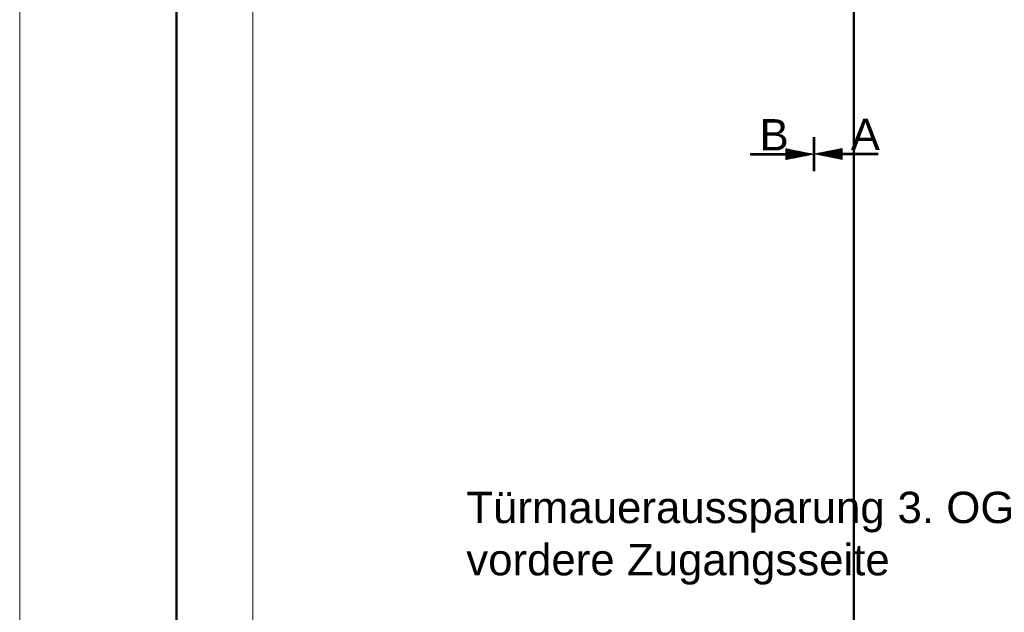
# Model space of a CAD drawing. Extents: x 244 to 994, y 7 to 427.
# Tile 3 of 35: x 244 to 307, y 216 to 254. Entities that reach past the tile are written whole.
import ezdxf

# ---------------------------------------------------------------- set-up
doc = ezdxf.new("R2010")
doc.units = 0
doc.layers.get('0').update_dxf_attribs({"lineweight": 5})
doc.layers.add('_3d_View_', color=7, linetype='Continuous')
doc.layers.add('iwb_Rahmen', color=7, linetype='Continuous', lineweight=50)
doc.layers.add('X_Geometrie', color=3, linetype='Continuous', lineweight=50, true_color=0x00ff00, plot=False)
doc.styles.get("Standard").update_dxf_attribs({"font": 'arial.ttf'})

# ---------------------------------------------------------------- blocks, each defined once
blk = doc.blocks.new('Polygon-A05LE03JBH', base_point=(297.311, 16.483))
at = {"color": 0, "linetype": 'ByBlock', "lineweight": -2, "ltscale": 0.5}
blk.add_line((297.311, 16.483), (297.311, 401.044), dxfattribs=at)
blk = doc.blocks.new('Einzeiliger Text-A05LE04HBH', base_point=(297.122, 245.895))
at = {"color": 0, "lineweight": -2, "insert": (297.122, 247.895), "char_height": 2, "attachment_point": 1}
blk.add_mtext('{\\fArial;A}', dxfattribs=at)
blk = doc.blocks.new('Einzeiliger Text-A05LE04XBH', base_point=(291.297, 245.876))
at = {"color": 0, "lineweight": -2, "insert": (291.297, 247.876), "char_height": 2, "attachment_point": 1}
blk.add_mtext('{\\fArial;B}', dxfattribs=at)
blk = doc.blocks.new('MText-A05LE05HBH', base_point=(272.576, 218.754))
at = {"color": 0, "linetype": 'ByBlock', "lineweight": -2, "ltscale": 0.13, "char_height": 2, "attachment_point": 1}
for s, insert in [('{\\fArial Unicode MS;Türmaueraussparung}', (272.576, 224.088)), ('{\\fArial Unicode MS;3.}', (300.105, 224.088)), ('{\\fArial Unicode MS;OG}', (303.218, 224.088)), ('{\\fArial Unicode MS;vordere}', (272.576, 220.754)), ('{\\fArial Unicode MS;Zugangsseite}', (282.835, 220.754))]:
    blk.add_mtext(s, dxfattribs=dict(at, insert=insert))
blk = doc.blocks.new('3D-Ansicht-Rahmen-A05LE0B6BH', base_point=(258.943, 16.483))
at = {"color": 0, "linetype": 'ByBlock', "lineweight": -2, "ltscale": 0.13}
blk.add_line((258.943, 16.483), (258.943, 414.662), dxfattribs=at)

msp = doc.modelspace()

# ---------------------------------------------------------------- linework, layer by layer
at = {"ltscale": 0.13}
for p, q in [((294.72, 244.558), (294.72, 246.712)), ((294.721, 244.577), (294.721, 246.73)), ((294.739, 244.577), (294.739, 246.73)), ((294.739, 244.558), (294.739, 246.712)), ((294.758, 244.577), (294.758, 246.73)), ((294.758, 244.558), (294.758, 246.712)), ((294.776, 244.577), (294.776, 246.73)), ((294.776, 244.558), (294.776, 246.712)), ((294.795, 244.577), (294.795, 246.73)), ((294.795, 244.558), (294.795, 246.712)), ((294.813, 244.558), (294.813, 246.712)), ((294.814, 244.577), (294.814, 246.73)), ((294.832, 244.577), (294.832, 246.73)), ((294.832, 244.558), (294.832, 246.712)), ((292.978, 245.981), (294.72, 245.635)), ((292.978, 245.981), (292.978, 245.635)), ((292.978, 245.97), (293.037, 245.97)), ((292.978, 245.951), (293.13, 245.951)), ((292.978, 245.933), (293.224, 245.933)), ((292.978, 245.914), (293.317, 245.914)), ((292.978, 245.895), (293.411, 245.895)), ((292.978, 245.877), (293.505, 245.877)), ((292.978, 245.858), (293.598, 245.858)), ((292.978, 245.84), (293.692, 245.84)), ((292.978, 245.821), (293.785, 245.821)), ((292.978, 245.802), (293.879, 245.802)), ((292.978, 245.784), (293.972, 245.784)), ((292.978, 245.765), (294.066, 245.765)), ((296.574, 246), (294.832, 245.654)), ((296.574, 245.765), (295.393, 245.765)), ((296.574, 245.784), (295.487, 245.784)), ((296.574, 245.802), (295.58, 245.802)), ((296.574, 245.821), (295.674, 245.821)), ((296.574, 245.84), (295.768, 245.84)), ((296.574, 245.858), (295.861, 245.858)), ((296.574, 245.877), (295.955, 245.877)), ((296.574, 245.895), (296.048, 245.895)), ((296.574, 245.914), (296.142, 245.914)), ((296.574, 245.933), (296.235, 245.933)), ((296.574, 245.951), (296.329, 245.951)), ((296.574, 245.97), (296.422, 245.97)), ((296.574, 245.988), (296.516, 245.988)), ((296.574, 246), (296.574, 245.654)), ((290.688, 245.691), (294.44, 245.691)), ((290.688, 245.672), (294.533, 245.672)), ((290.688, 245.654), (294.627, 245.654)), ((290.688, 245.635), (294.72, 245.635)), ((290.688, 245.616), (294.627, 245.616)), ((290.688, 245.598), (294.533, 245.598)), ((290.688, 245.579), (294.44, 245.579)), ((292.978, 245.747), (294.159, 245.747)), ((292.978, 245.728), (294.253, 245.728)), ((292.978, 245.709), (294.346, 245.709)), ((292.978, 245.289), (294.72, 245.635)), ((292.978, 245.635), (292.978, 245.289)), ((292.978, 245.561), (294.346, 245.561)), ((292.978, 245.542), (294.253, 245.542)), ((292.978, 245.523), (294.159, 245.523)), ((292.978, 245.505), (294.066, 245.505)), ((292.978, 245.486), (293.972, 245.486)), ((292.978, 245.468), (293.879, 245.468)), ((292.978, 245.449), (293.785, 245.449)), ((292.978, 245.43), (293.692, 245.43)), ((292.978, 245.412), (293.598, 245.412)), ((292.978, 245.393), (293.505, 245.393)), ((292.978, 245.375), (293.411, 245.375)), ((292.978, 245.356), (293.317, 245.356)), ((292.978, 245.337), (293.224, 245.337)), ((292.978, 245.319), (293.13, 245.319)), ((292.978, 245.3), (293.037, 245.3)), ((296.574, 245.307), (294.832, 245.654)), ((298.865, 245.654), (294.832, 245.654)), ((298.865, 245.672), (294.926, 245.672)), ((298.865, 245.635), (294.926, 245.635)), ((298.865, 245.691), (295.019, 245.691)), ((298.865, 245.616), (295.019, 245.616)), ((298.865, 245.709), (295.113, 245.709)), ((298.865, 245.598), (295.113, 245.598)), ((296.574, 245.728), (295.206, 245.728)), ((296.574, 245.579), (295.206, 245.579)), ((296.574, 245.747), (295.3, 245.747)), ((296.574, 245.561), (295.3, 245.561)), ((296.574, 245.542), (295.393, 245.542)), ((296.574, 245.523), (295.487, 245.523)), ((296.574, 245.505), (295.58, 245.505)), ((296.574, 245.486), (295.674, 245.486)), ((296.574, 245.468), (295.768, 245.468)), ((296.574, 245.449), (295.861, 245.449)), ((296.574, 245.43), (295.955, 245.43)), ((296.574, 245.412), (296.048, 245.412)), ((296.574, 245.393), (296.142, 245.393)), ((296.574, 245.375), (296.235, 245.375)), ((296.574, 245.356), (296.329, 245.356)), ((296.574, 245.337), (296.422, 245.337)), ((296.574, 245.319), (296.516, 245.319)), ((296.574, 245.654), (296.574, 245.307))]:
    msp.add_line(p, q, dxfattribs=at)
at = {"layer": 'iwb_Rahmen', "color": 8, "lineweight": 18, "ltscale": 0.18, "true_color": 0x808080}
msp.add_line((244.069, 6.803), (244.069, 426.803), dxfattribs=at)
at = {"layer": 'iwb_Rahmen', "ltscale": 0.5}
msp.add_line((254.069, 421.382), (254.069, 11.803), dxfattribs=at)

# ---------------------------------------------------------------- block references
at = {"ltscale": 0.13}
for name, p in [('Einzeiliger Text-A05LE04XBH', (291.297, 245.876)), ('Einzeiliger Text-A05LE04HBH', (297.122, 245.895)), ('MText-A05LE05HBH', (272.576, 218.754))]:
    msp.add_blockref(name, p, dxfattribs=at)
at = {"layer": '_3d_View_', "color": 7, "linetype": 'Continuous', "lineweight": 13}
msp.add_blockref('3D-Ansicht-Rahmen-A05LE0B6BH', (258.943, 16.483), dxfattribs=at)
at = {"layer": 'X_Geometrie', "ltscale": 0.5}
msp.add_blockref('Polygon-A05LE03JBH', (297.311, 16.483), dxfattribs=at)

doc.saveas('drawing.dxf')
